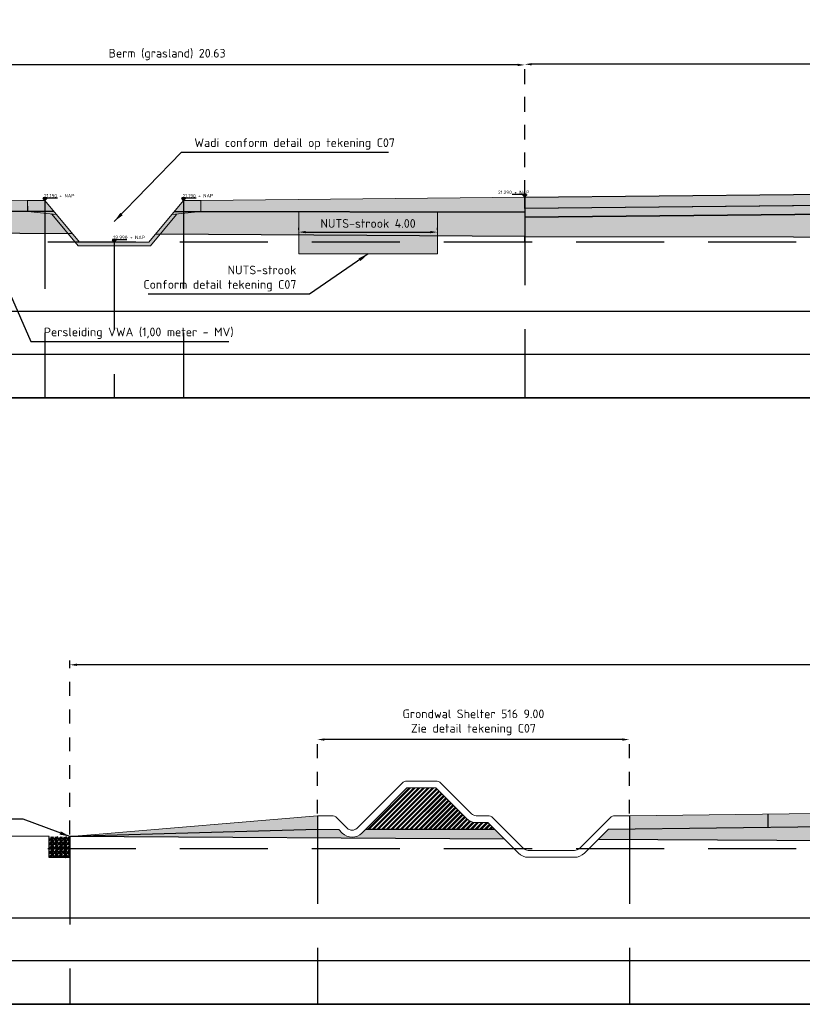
# Model space of a CAD drawing. Header units: metres. Extents: x 175829 to 176206141, y 407048 to 407918896.
# Tile 218 of 256: x 180718 to 180741, y 407102 to 407130. Entities that reach past the tile are written whole.
import ezdxf

# ---------------------------------------------------------------- set-up
doc = ezdxf.new("R2010")
doc.units = ezdxf.units.M
doc.header["$LTSCALE"] = 0.2
doc.header["$PDMODE"] = 3
doc.header["$PDSIZE"] = 1
doc.linetypes.add('DASHED', pattern=[19.05, 12.7, -6.35])
doc.linetypes.add('XX-HIDDEN', pattern=[4, 2, -2])
for name, color, linetype in [('N-BOUWKUNDIG-FUNDERINGSBALK-GEBOUW-G', 170, 'Continuous'), ('N-GW-GW_GRONDWERK_TERREININRICHTINGEN_0.40-MV-G', 2, 'Continuous'), ('N-GW-OI_GRONDWERK_RIOLERING_PERSRIOLERING-A', 252, 'Continuous'), ('N-GW-VH-DWARSPROFIELEN_MAAIVELDLIJN_NIEUW-G', 4, 'Continuous'), ('N-GW-VH_GRONDWERK_VERHARDINGEN_S&R_0.58-MV-A', 252, 'Continuous'), ('N-OI-HW-DRAINAGEKOFFER-A', 252, 'Continuous'), ('N-OI-HW-DRAINAGEKOFFER-G', 2, 'Continuous'), ('N-OI-HW-DRAINAGEKOFFER_DRAINAGEBUIS-G', 4, 'DASHED'), ('N-WE-VH-BETONVERHARDING_330mm_PLATFORM-S&R-G', 3, 'Continuous'), ('N-WE-VH-GRONDWERK_BETONGRANULAAT_S&R-G', 3, 'Continuous'), ('X-HOOGTES-XX_HOOGTE_BETONVERHARDING_AFGEWERKT-T', 7, 'Continuous'), ('X-XX-AL-DWARSPROFIELEN-G', 2, 'Continuous'), ('X-XX-AL-DWARSPROFIELEN_20.00+NAP-G', 255, 'DASHED'), ('X-XX-AL-DWARSPROFIELEN_BESTAANDE_MAAIVELD_VOOR_OPBREKEN-G', 222, 'Continuous')]:
    doc.layers.add(name, color=color, linetype=linetype)
for name, color, linetype, lineweight in [('N-GW-TI_AFWERKING_TERREIN_GROND-A', 94, 'Continuous', 13), ('N-GW-TI_AFWERKING_TERREIN_GROND-G', 3, 'Continuous', 13), ('N-GW-TI_AFWERKING_TERREIN_ZAND-A', 253, 'Continuous', 13), ('N-GW-WH-WADI-G', 3, 'Continuous', 13), ('N-OI-K&L-KABELS_LEIDINGEN-NUTSSTROOK-A', 30, 'Continuous', 13), ('N-OI-K&L-KABELS_LEIDINGEN-NUTSSTROOK-G', 30, 'Continuous', 13), ('N-WE-VH-GRONDWERK_BETONGRANULAAT_S&R-A', 252, 'Continuous', 18), ('X-XX-AL-TAXIWAY_STRIP_CODE_A_10.25meter-G+A', 200, 'Continuous', 35)]:
    doc.layers.add(name, color=color, linetype=linetype, lineweight=lineweight)
doc.layers.add('N-WE-VH-BETONVERHARDING_330mm_PLATFORM-S&R-A', color=7, linetype='Continuous', true_color=0xf0f0f0)
doc.styles.add('NLCS 2.5 mm', font='isocpeur.ttf', dxfattribs={"height": 2.5})
doc.styles.add('NLCS-ISO', font='isocpeur.ttf')
doc.styles.add('RVB 5.0 mm IT', font='isocpeur.ttf', dxfattribs={"height": 5})
doc.dimstyles.new('NLCS-ARROW', dxfattribs={"dimtxt": 2.5, "dimasz": 3, "dimexe": 1.25, "dimexo": 0.625, "dimgap": 0.75, "dimtad": 1, "dimzin": 0, "dimdsep": 46, "dimtxsty": 'NLCS 2.5 mm', "dimcen": 0, "dimdle": 1, "dimclrd": 1, "dimclre": 251, "dimclrt": 7, "dimazin": 0, "dimtfac": 1, "dimtmove": 1, "dimatfit": 3, "dimfxl": 1, "dimtfillclr": 7, "dimtolj": 1, "dimtzin": 0, "dimarcsym": 0})

# ---------------------------------------------------------------- blocks, each defined once
blk = doc.blocks.new('*D103')
at = {"layer": 'Defpoints', "color": 0, "transparency": 16777216}
for p in [(180732.827, 407128.81), (180763.827, 407128.81), (180732.827, 407124.975)]:
    blk.add_point(p, dxfattribs=at)
at = {"layer": 'X-XX-AL-DWARSPROFIELEN-G', "color": 251, "linetype": 'XX-HIDDEN', "lineweight": -2, "transparency": 16777216}
for p, q in [((180732.827, 407125.037), (180732.827, 407128.935)), ((180763.827, 407128.872), (180763.827, 407128.935))]:
    blk.add_line(p, q, dxfattribs=at)
at = {"layer": 'X-XX-AL-DWARSPROFIELEN-G', "color": 1, "lineweight": -2, "transparency": 16777216}
blk.add_line((180763.627, 407128.81), (180733.027, 407128.81), dxfattribs=at)
at = {"layer": 'X-XX-AL-DWARSPROFIELEN-G', "color": 1, "transparency": 16777216}
for points in [[(180733.027, 407128.843), (180733.027, 407128.776), (180732.827, 407128.81)], [(180763.627, 407128.843), (180763.627, 407128.776), (180763.827, 407128.81)]]:
    blk.add_solid(points, dxfattribs=at)
at = {"layer": 'X-XX-AL-DWARSPROFIELEN-G', "color": 7, "transparency": 16777216, "insert": (180748.327, 407129.097), "char_height": 0.25, "attachment_point": 5, "style": 'NLCS-ISO'}
blk.add_mtext('\\A1;Zuidelijke platform + taxilane 31.00', dxfattribs=at)
blk = doc.blocks.new('*D77')
at = {"layer": 'Defpoints', "color": 0, "transparency": 16777216}
for p in [(180712.192, 407128.791), (180712.192, 407124.975), (180732.827, 407125.005)]:
    blk.add_point(p, dxfattribs=at)
at = {"layer": 'X-XX-AL-DWARSPROFIELEN-G', "color": 251, "linetype": 'XX-HIDDEN', "lineweight": -2, "transparency": 16777216}
for p, q in [((180712.192, 407125.037), (180712.192, 407128.916)), ((180732.827, 407125.067), (180732.827, 407128.916))]:
    blk.add_line(p, q, dxfattribs=at)
at = {"layer": 'X-XX-AL-DWARSPROFIELEN-G', "color": 1, "lineweight": -2, "transparency": 16777216}
blk.add_line((180732.627, 407128.791), (180712.392, 407128.791), dxfattribs=at)
at = {"layer": 'X-XX-AL-DWARSPROFIELEN-G', "color": 1, "transparency": 16777216}
for points in [[(180712.392, 407128.825), (180712.392, 407128.758), (180712.192, 407128.791)], [(180732.627, 407128.825), (180732.627, 407128.758), (180732.827, 407128.791)]]:
    blk.add_solid(points, dxfattribs=at)
at = {"layer": 'X-XX-AL-DWARSPROFIELEN-G', "color": 7, "transparency": 16777216, "insert": (180722.51, 407129.091), "char_height": 0.25, "attachment_point": 5, "style": 'NLCS-ISO'}
blk.add_mtext('\\A1;Berm (grasland) 20.63', dxfattribs=at)
blk = doc.blocks.new('*D76')
at = {"layer": 'Defpoints', "color": 0, "transparency": 16777216}
for p in [(180726.308, 407123.965), (180730.308, 407123.967), (180730.308, 407123.967)]:
    blk.add_point(p, dxfattribs=at)
at = {"layer": 'N-GW-TI_AFWERKING_TERREIN_GROND-G', "color": 251, "linetype": 'XX-HIDDEN', "lineweight": -2, "transparency": 16777216}
for p, q in [((180726.308, 407124.028), (180726.308, 407124.092)), ((180730.308, 407124.029), (180730.308, 407124.092))]:
    blk.add_line(p, q, dxfattribs=at)
at = {"layer": 'N-GW-TI_AFWERKING_TERREIN_GROND-G', "color": 1, "lineweight": -2, "transparency": 16777216}
blk.add_line((180726.508, 407123.967), (180730.108, 407123.967), dxfattribs=at)
at = {"layer": 'N-GW-TI_AFWERKING_TERREIN_GROND-G', "color": 1, "transparency": 16777216}
for points in [[(180726.508, 407124), (180726.508, 407123.933), (180726.308, 407123.967)], [(180730.108, 407124), (180730.108, 407123.933), (180730.308, 407123.967)]]:
    blk.add_solid(points, dxfattribs=at)
at = {"layer": 'N-GW-TI_AFWERKING_TERREIN_GROND-G', "color": 7, "transparency": 16777216, "insert": (180728.308, 407124.217), "char_height": 0.25, "attachment_point": 5, "style": 'NLCS-ISO'}
blk.add_mtext('\\A1;NUTS-strook 4.00', dxfattribs=at)
blk = doc.blocks.new('*D127')
at = {"layer": 'Defpoints', "color": 0, "transparency": 16777216}
for p in [(180719.708, 407111.481), (180779.327, 407107.695), (180719.708, 407106.525)]:
    blk.add_point(p, dxfattribs=at)
at = {"layer": 'X-XX-AL-DWARSPROFIELEN-G', "color": 251, "linetype": 'XX-HIDDEN', "lineweight": -2, "transparency": 16777216}
for p, q in [((180719.708, 407106.587), (180719.708, 407111.606)), ((180779.327, 407107.757), (180779.327, 407111.606))]:
    blk.add_line(p, q, dxfattribs=at)
at = {"layer": 'X-XX-AL-DWARSPROFIELEN-G', "color": 1, "lineweight": -2, "transparency": 16777216}
blk.add_line((180779.127, 407111.481), (180719.908, 407111.481), dxfattribs=at)
at = {"layer": 'X-XX-AL-DWARSPROFIELEN-G', "color": 1, "transparency": 16777216}
for points in [[(180719.908, 407111.515), (180719.908, 407111.448), (180719.708, 407111.481)], [(180779.127, 407111.515), (180779.127, 407111.448), (180779.327, 407111.481)]]:
    blk.add_solid(points, dxfattribs=at)
at = {"layer": 'X-XX-AL-DWARSPROFIELEN-G', "color": 7, "transparency": 16777216, "insert": (180749.518, 407111.781), "char_height": 0.25, "attachment_point": 5, "style": 'NLCS-ISO'}
blk.add_mtext('\\A1;Berm (grasland) 59.62', dxfattribs=at)
blk = doc.blocks.new('*D128')
at = {"layer": 'Defpoints', "color": 0, "transparency": 16777216}
for p in [(180726.847, 407109.324), (180726.847, 407107.126), (180735.847, 407107.126)]:
    blk.add_point(p, dxfattribs=at)
at = {"layer": 'X-XX-AL-TAXIWAY_STRIP_CODE_A_10.25meter-G+A', "color": 251, "linetype": 'XX-HIDDEN', "lineweight": -2, "transparency": 16777216}
for p, q in [((180726.847, 407107.189), (180726.847, 407109.449)), ((180735.847, 407107.189), (180735.847, 407109.449))]:
    blk.add_line(p, q, dxfattribs=at)
at = {"layer": 'X-XX-AL-TAXIWAY_STRIP_CODE_A_10.25meter-G+A', "color": 1, "lineweight": -2, "transparency": 16777216}
blk.add_line((180735.647, 407109.324), (180727.047, 407109.324), dxfattribs=at)
at = {"layer": 'X-XX-AL-TAXIWAY_STRIP_CODE_A_10.25meter-G+A', "color": 1, "transparency": 16777216}
for points in [[(180727.047, 407109.358), (180727.047, 407109.291), (180726.847, 407109.324)], [(180735.647, 407109.358), (180735.647, 407109.291), (180735.847, 407109.324)]]:
    blk.add_solid(points, dxfattribs=at)
at = {"layer": 'X-XX-AL-TAXIWAY_STRIP_CODE_A_10.25meter-G+A', "color": 7, "transparency": 16777216, "insert": (180731.347, 407109.82), "char_height": 0.25, "attachment_point": 5, "style": 'NLCS-ISO'}
blk.add_mtext('\\A1;Grondwal Shelter 516 9.00\\PZie detail tekening C07', dxfattribs=at)

msp = doc.modelspace()

# ---------------------------------------------------------------- hatches: boundary and pattern name
at = {"layer": 'N-GW-TI_AFWERKING_TERREIN_GROND-A', "transparency": 33554559}
h = msp.add_hatch(color=256, dxfattribs=at)
h.dxf.hatch_style = 1
h.paths.add_polyline_path([(180712.1925, 407124.9746), (180718.4875, 407124.8746), (180718.4871, 407124.5661), (180712.1925, 407124.5746)])
h = msp.add_hatch(color=256, dxfattribs=at)
h.dxf.hatch_style = 1
h.paths.add_polyline_path([(180718.9875, 407124.8746), (180718.4875, 407124.8746), (180718.4876, 407124.5656), (180719.3208, 407124.4746)])
h.paths.add_polyline_path([(180723.4875, 407124.8746), (180722.9875, 407124.8746), (180722.6542, 407124.4746), (180723.4876, 407124.5594)])
h.paths.add_polyline_path([(180722.7843, 407124.4746), (180722.6542, 407124.4746), (180721.9875, 407123.6746), (180719.9875, 407123.6746), (180719.3208, 407124.4746), (180719.1776, 407124.4903), (180719.9406, 407123.5746), (180722.0343, 407123.5746)])
h = msp.add_hatch(color=256, dxfattribs=at)
h.dxf.hatch_style = 1
h.paths.add_polyline_path([(180732.8275, 407124.9746), (180723.4875, 407124.8746), (180723.4875, 407124.5594), (180732.8269, 407124.5469)])
h = msp.add_hatch(color=256, dxfattribs=at)
h.dxf.hatch_style = 1
edge = h.paths.add_edge_path()
edge.add_line((180735.8475, 407107.1263), (180735.4303, 407107.1263))
edge.add_arc((180735.4303, 407106.9263), 0.2, 90, 135)
edge.add_line((180735.2889, 407107.0677), (180734.4061, 407106.1848))
edge.add_arc((180734.2646, 407106.3263), 0.2, 270, 315, ccw=False)
edge.add_line((180734.2646, 407106.1263), (180732.9303, 407106.1263))
edge.add_arc((180732.9303, 407106.3263), 0.2, 225, 270, ccw=False)
edge.add_line((180732.7889, 407106.1848), (180731.9061, 407107.0677))
edge.add_arc((180731.7646, 407106.9263), 0.2, 45, 90)
edge.add_line((180731.7646, 407107.1263), (180731.4303, 407107.1263))
edge.add_arc((180731.4303, 407107.3263), 0.2, 225, 270, ccw=False)
edge.add_line((180731.2889, 407107.1848), (180730.4061, 407108.0677))
edge.add_arc((180730.2646, 407107.9263), 0.2, 45, 90)
edge.add_line((180730.2646, 407108.1263), (180729.4303, 407108.1263))
edge.add_arc((180729.4303, 407107.9263), 0.2, 90, 135)
edge.add_line((180729.2889, 407108.0677), (180728.3475, 407107.1263))
edge.add_line((180728.3475, 407107.1263), (180727.9889, 407106.7677))
edge.add_arc((180727.8475, 407106.9091), 0.2, 225, 315, ccw=False)
edge.add_line((180727.7061, 407106.7677), (180727.4061, 407107.0677))
edge.add_arc((180727.2646, 407106.9263), 0.2, 45, 90)
edge.add_line((180727.2646, 407107.1263), (180726.8475, 407107.1263))
edge.add_line((180726.8475, 407107.1263), (180726.8475, 407106.7263))
edge.add_line((180726.8475, 407106.7263), (180727.4646, 407106.7263))
edge.add_line((180727.4646, 407106.7263), (180727.5646, 407106.6263))
edge.add_arc((180727.8475, 407106.9091), 0.4, 225, 315)
edge.add_line((180728.1303, 407106.6263), (180728.4889, 407106.9848))
edge.add_line((180728.4889, 407106.9848), (180729.4303, 407107.9263))
edge.add_line((180729.4303, 407107.9263), (180730.2646, 407107.9263))
edge.add_line((180730.2646, 407107.9263), (180731.1475, 407107.0434))
edge.add_arc((180731.4303, 407107.3263), 0.4, 225, 270)
edge.add_line((180731.4303, 407106.9263), (180731.7646, 407106.9263))
edge.add_line((180731.7646, 407106.9263), (180732.6475, 407106.0434))
edge.add_arc((180732.9303, 407106.3263), 0.4, 225, 270)
edge.add_line((180732.9303, 407105.9263), (180734.2646, 407105.9263))
edge.add_arc((180734.2646, 407106.3263), 0.4, 270, 315)
edge.add_line((180734.5475, 407106.0434), (180735.2303, 407106.7263))
edge.add_line((180735.2303, 407106.7263), (180735.8475, 407106.7263))
edge.add_line((180735.8475, 407106.7263), (180735.8475, 407107.1263))
edge = h.paths.add_edge_path(flags=17)
edge.add_line((180735.8475, 407107.1263), (180735.4303, 407107.1263))
edge.add_line((180735.8475, 407107.1263), (180735.8475, 407106.7263))
edge.add_line((180735.2303, 407106.7263), (180735.8475, 407106.7263))
edge.add_line((180735.2303, 407106.7263), (180727.4646, 407106.7263))
edge.add_line((180726.8475, 407106.7263), (180727.4646, 407106.7263))
edge.add_line((180726.8475, 407107.1263), (180726.8475, 407106.7263))
edge.add_line((180727.2646, 407107.1263), (180726.8475, 407107.1263))
edge.add_arc((180727.2646, 407106.9263), 0.2, 45, 90)
edge.add_line((180727.7061, 407106.7677), (180727.4061, 407107.0677))
edge.add_arc((180727.8475, 407106.9091), 0.2, 225, 315)
edge.add_line((180728.3475, 407107.1263), (180727.9889, 407106.7677))
edge.add_line((180729.2889, 407108.0677), (180728.3475, 407107.1263))
edge.add_arc((180729.4303, 407107.9263), 0.2, 90, 135)
edge.add_line((180730.2646, 407108.1263), (180729.4303, 407108.1263))
edge.add_arc((180730.2646, 407107.9263), 0.2, 45, 90)
edge.add_line((180731.2889, 407107.1848), (180730.4061, 407108.0677))
edge.add_arc((180731.4303, 407107.3263), 0.2, 225, 270)
edge.add_line((180731.7646, 407107.1263), (180731.4303, 407107.1263))
edge.add_arc((180731.7646, 407106.9263), 0.2, 45, 90)
edge.add_line((180732.7889, 407106.1848), (180731.9061, 407107.0677))
edge.add_arc((180732.9303, 407106.3263), 0.2, 225, 270)
edge.add_line((180734.2646, 407106.1263), (180732.9303, 407106.1263))
edge.add_arc((180734.2646, 407106.3263), 0.2, 270, 315)
edge.add_line((180735.2889, 407107.0677), (180734.4061, 407106.1848))
edge.add_arc((180735.4303, 407106.9263), 0.2, 90, 135)
edge = h.paths.add_edge_path(flags=17)
edge.add_line((180727.4646, 407106.7263), (180727.5646, 407106.6263))
edge.add_line((180735.2303, 407106.7263), (180727.4646, 407106.7263))
edge.add_line((180734.5475, 407106.0434), (180735.2303, 407106.7263))
edge.add_arc((180734.2646, 407106.3263), 0.4, 270, 315)
edge.add_line((180732.9303, 407105.9263), (180734.2646, 407105.9263))
edge.add_arc((180732.9303, 407106.3263), 0.4, 225, 270)
edge.add_line((180731.7646, 407106.9263), (180732.6475, 407106.0434))
edge.add_line((180731.4303, 407106.9263), (180731.7646, 407106.9263))
edge.add_arc((180731.4303, 407107.3263), 0.4, 225, 270)
edge.add_line((180730.2646, 407107.9263), (180731.1475, 407107.0434))
edge.add_line((180729.4303, 407107.9263), (180730.2646, 407107.9263))
edge.add_line((180728.4889, 407106.9848), (180729.4303, 407107.9263))
edge.add_line((180728.1303, 407106.6263), (180728.4889, 407106.9848))
edge.add_arc((180727.8475, 407106.9091), 0.4, 225, 315)
h = msp.add_hatch(color=256, dxfattribs=at)
h.dxf.hatch_style = 1
h.paths.add_polyline_path([(180739.8475, 407107.1762), (180739.8475, 407106.7762), (180769.3275, 407107.1446), (180778.6025, 407107.2373), (180778.6025, 407107.3346), (180778.7025, 407107.3346), (180778.7025, 407107.4646), (180778.8025, 407107.4646), (180778.8025, 407107.6646)])
h = msp.add_hatch(color=256, dxfattribs=at)
h.dxf.hatch_style = 1
h.paths.add_polyline_path([(180739.8475, 407107.1764), (180735.8475, 407107.1263), (180735.8475, 407106.7263), (180739.8475, 407106.7762)])
h = msp.add_hatch(color=256, dxfattribs=at)
h.dxf.hatch_style = 1
h.paths.add_polyline_path([(180726.8475, 407107.1263), (180720.4375, 407106.5846), (180719.7085, 407106.5246), (180726.8475, 407106.7263)])
at = {"layer": 'N-GW-TI_AFWERKING_TERREIN_ZAND-A'}
h = msp.add_hatch(dxfattribs=at)
h.set_pattern_fill('ANSI32', color=256, scale=0.01)
h.set_pattern_definition([(45, (-2.98435, -160.30776), (-0.067351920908, 0.067351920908), []), (45, (-2.93945, -160.30776), (-0.067351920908, 0.067351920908), [])])
h.paths.add_polyline_path([(180730.2646, 407107.9263), (180729.4303, 407107.9263), (180728.4889, 407106.9848), (180728.2303, 407106.7263), (180731.9646, 407106.7263), (180731.7646, 407106.9263), (180731.4303, 407106.9263, -0.1989124), (180731.1475, 407107.0434)])
at = {"layer": 'N-GW-VH_GRONDWERK_VERHARDINGEN_S&R_0.58-MV-A', "ltscale": 0.5, "true_color": 0xe6e6e6, "transparency": 33554585}
h = msp.add_hatch(color=254, dxfattribs=at)
h.dxf.hatch_style = 1
h.paths.add_polyline_path([(180719.7826, 407123.9205), (180719.2459, 407124.5645), (180712.3425, 407124.5746), (180712.1925, 407124.5746), (180712.1925, 407123.9646)])
h.paths.add_polyline_path([(180722.7248, 407124.5594), (180722.1807, 407123.9065), (180732.8275, 407123.8446), (180732.8275, 407124.5446)])
h = msp.add_hatch(color=254, dxfattribs=at)
h.dxf.hatch_style = 1
h.paths.add_polyline_path([(180732.8275, 407124.3946), (180732.8275, 407123.8446), (180761.8275, 407123.8072), (180761.8275, 407123.9346), (180761.0775, 407124.6771)])
h = msp.add_hatch(color=254, dxfattribs=at)
h.dxf.hatch_style = 1
h.paths.add_polyline_path([(180779.3273, 407107.1346), (180778.6025, 407107.1346), (180778.6025, 407107.2373), (180769.3275, 407107.1446), (180769.3286, 407106.2446), (180779.3253, 407106.0647)])
h.paths.add_polyline_path([(180735.2303, 407106.7263), (180734.9427, 407106.4386), (180769.3275, 407106.2446), (180769.3275, 407107.1446)])
h = msp.add_hatch(color=254, dxfattribs=at)
h.dxf.hatch_style = 1
h.paths.add_polyline_path([(180731.9646, 407106.7263), (180728.2303, 407106.7263), (180728.1303, 407106.6263, -0.4142136), (180727.5646, 407106.6263), (180727.4646, 407106.7263), (180726.8475, 407106.7263), (180719.7085, 407106.5246), (180732.237, 407106.4539)])
at = {"layer": 'N-OI-HW-DRAINAGEKOFFER-A', "ltscale": 0.5, "true_color": 0xe6e6e6}
h = msp.add_hatch(dxfattribs=at)
h.set_pattern_fill('GRAVEL', color=254, scale=0.005)
h.set_pattern_definition([(228.0127875, (1508.596835, 556.581622), (-1.0160000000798, -1.14299999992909), [0.017086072, -1.69152418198]), (184.969741, (1508.5854053, 556.568922), (1.523999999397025, 0.127000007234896), [0.029320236, -2.902702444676]), (132.5104471, (1508.556195, 556.566382), (1.27000000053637, -1.3969999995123), [0.020674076, -2.046736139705]), (267.273689, (1508.5066653, 556.534632), (0.12700000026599, 2.53999999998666), [0.026700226, -2.643321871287]), (292.83365418, (1508.5053953, 556.507962), (-0.63500000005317, 1.52399999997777), [0.026181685, -2.591990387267]), (357.273689, (1508.5155553, 556.483832), (-2.53999999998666, 0.12700000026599), [0.026700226, -2.643321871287]), (37.69424047, (1508.5422253, 556.4825622), (-1.650999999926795, -1.27000000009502), [0.035309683, -3.495655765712]), (72.25532837, (1508.5701653, 556.504152), (0.889000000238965, 2.793999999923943), [0.033335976, -3.300262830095]), (121.42956562, (1508.5803253, 556.535902), (-1.01600000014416, 1.6509999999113), [0.02679065, -2.652277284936]), (175.2363583, (1508.566355, 556.558762), (1.39699999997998, -0.12700000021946), [0.030585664, -1.4986968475]), (222.3974378, (1508.5358753, 556.5613022), (-1.523999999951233, -1.3970000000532), [0.039553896, -3.91583862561]), (138.81407483, (1508.632395, 556.533362), (-0.88899999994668, 0.76200000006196), [0.013500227, -1.336528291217]), (171.4692344, (1508.622235, 556.542252), (1.65100000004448, -0.25399999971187), [0.025684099, -2.542731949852]), (225, (1508.596835, 556.54606), (-2e-17, -0.127), [0.017960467, -0.16164465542]), (203.19859051, (1508.587945, 556.561302), (0.6350000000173, 0.25399999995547), [0.009672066, -0.957531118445]), (291.80140949, (1508.579055, 556.557492), (-0.1270000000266, 0.3809999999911), [0.013678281, -0.6702376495]), (30.96375653, (1508.584135, 556.544792), (0.3810000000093, 0.2539999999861), [0.022215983, -0.718314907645]), (161.56505118, (1508.603185, 556.556222), (0.2540000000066, -0.1269999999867), [0.016064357, -0.38554490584]), (16.389540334, (1508.505395, 556.557492), (1.27000000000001, 0.38100000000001), [0.0225044, -2.227941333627]), (70.34617594, (1508.526985, 556.563842), (-0.50800000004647, -1.39699999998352), [0.018879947, -1.86911078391]), (293.19859051, (1508.603185, 556.581622), (-0.25399999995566, 0.63500000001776), [0.019344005, -0.947859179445]), (343.61045967, (1508.610805, 556.563842), (-1.27000000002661, 0.38099999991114), [0.0225044, -2.227941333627]), (339.44395478, (1508.505395, 556.478752), (-0.635, 0.254), [0.02170176, -1.063386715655]), (294.7751406, (1508.525715, 556.471132), (-0.63500000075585, 1.39699999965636), [0.018183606, -1.800179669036]), (66.80140949, (1508.604455, 556.454622), (0.2539999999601, 0.63500000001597), [0.019344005, -0.947859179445]), (17.35402464, (1508.612075, 556.472402), (-1.65099999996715, -0.50800000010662), [0.021289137, -2.10761879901]), (69.44395478, (1508.542225, 556.454622), (-0.2540000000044, -0.63499999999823), [0.01085088, -1.074237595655]), (101.309932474, (1508.596835, 556.454622), (-0.127, 0.508), [0.00647573, -0.641099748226]), (165.963756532, (1508.595565, 556.460972), (0.381, -0.127), [0.026181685, -0.497452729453]), (186.00900596, (1508.570165, 556.467322), (1.26999999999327, 0.12700000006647), [0.02426335, -2.402068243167]), (303.69006753, (1508.584135, 556.533362), (-0.1270000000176, 0.2539999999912), [0.018316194, -0.439588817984]), (353.15722659, (1508.5942953, 556.518122), (2.159000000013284, -0.25399999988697), [0.031977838, -3.16580045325]), (60.9453959, (1508.626045, 556.514312), (-0.508000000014, -0.888999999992), [0.013075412, -1.294469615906]), (90, (1508.6324, 556.52574), (-0.127, 0.127), [0.00762, -0.11938]), (120.25643716, (1508.567625, 556.471132), (0.50799999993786, -0.88900000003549), [0.017643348, -1.74669703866]), (48.0127875, (1508.558735, 556.486372), (1.01600000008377, 1.1429999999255), [0.034172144, -1.67443810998]), (0, (1508.5816, 556.51177), (0.127, 0.127), [0.03302, -0.09398]), (325.3048465, (1508.614615, 556.511772), (1.27000000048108, -0.88899999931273), [0.020080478, -1.987965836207]), (254.0546041, (1508.631125, 556.500342), (-0.1269999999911, -0.50800000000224), [0.018491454, -0.90608250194]), (207.64597536, (1508.6260453, 556.482562), (-2.41300000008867, -1.26999999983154), [0.030107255, -2.980623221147]), (175.42607874, (1508.5993753, 556.468592), (-1.65099999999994, 0.126999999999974), [0.031851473, -3.153292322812])])
h.paths.add_polyline_path([(180719.1086, 407106.2183), (180719.4086, 407106.2183), (180719.4086, 407106.5183), (180719.1086, 407106.5119)])
h.paths.add_polyline_path([(180719.4086, 407106.2183), (180719.7086, 407106.2183), (180719.7085, 407106.5246), (180719.4086, 407106.5183)])
h.paths.add_polyline_path([(180719.4086, 407105.9183), (180719.7086, 407105.9183), (180719.7086, 407106.2183), (180719.4086, 407106.2183)])
h.paths.add_polyline_path([(180719.4086, 407106.2183), (180719.1086, 407106.2183), (180719.1086, 407105.9183), (180719.4086, 407105.9183)])
at = {"layer": 'N-OI-K&L-KABELS_LEIDINGEN-NUTSSTROOK-A', "transparency": 33554483}
h = msp.add_hatch(color=256, dxfattribs=at)
h.dxf.hatch_style = 1
h.paths.add_polyline_path([(180730.3075, 407124.5503), (180728.3075, 407124.5512), (180726.3079, 407124.5542), (180726.3079, 407123.3402), (180730.3079, 407123.3402)])
at = {"layer": 'N-WE-VH-BETONVERHARDING_330mm_PLATFORM-S&R-A'}
h = msp.add_hatch(color=256, dxfattribs=at)
h.dxf.hatch_style = 1
h.paths.add_polyline_path([(180732.8275, 407124.6446), (180732.8275, 407124.9746), (180763.8275, 407125.2846), (180763.8308, 407124.9538)])
at = {"layer": 'N-WE-VH-GRONDWERK_BETONGRANULAAT_S&R-A', "ltscale": 0.5, "true_color": 0xe6e6e6, "transparency": 33554534}
h = msp.add_hatch(color=254, dxfattribs=at)
h.dxf.hatch_style = 1
h.paths.add_polyline_path([(180732.8275, 407124.6446), (180732.8275, 407124.3946), (180761.0775, 407124.6771), (180760.8275, 407124.9246)])
at = {"layer": 'X-HOOGTES-XX_HOOGTE_BETONVERHARDING_AFGEWERKT-T', "ltscale": 0.5, "true_color": 0x000000}
h = msp.add_hatch(color=18, dxfattribs=at)
h.dxf.hatch_style = 1
h.paths.add_polyline_path([(180732.7775, 407125.0546), (180732.8775, 407125.0546), (180732.8775, 407125.0346), (180732.8275, 407125.0346), (180732.7775, 407125.0346)])
h.paths.add_polyline_path([(180732.7775, 407125.0346), (180732.8275, 407125.0346), (180732.8275, 407124.9746)])
h.paths.add_polyline_path([(180732.8275, 407125.0346), (180732.8775, 407125.0346), (180732.8275, 407124.9746)])
h = msp.add_hatch(color=18, dxfattribs=at)
h.dxf.hatch_style = 1
h.paths.add_polyline_path([(180732.7775, 407125.0546), (180732.8775, 407125.0546), (180732.8775, 407125.0346), (180732.8275, 407125.0346), (180732.7775, 407125.0346)])
h.paths.add_polyline_path([(180732.7775, 407125.0346), (180732.8275, 407125.0346), (180732.8275, 407124.9746)])
h.paths.add_polyline_path([(180732.8275, 407125.0346), (180732.8775, 407125.0346), (180732.8275, 407124.9746)])
h = msp.add_hatch(color=18, dxfattribs=at)
h.dxf.hatch_style = 1
h.paths.add_polyline_path([(180719.0357, 407124.9546), (180718.9357, 407124.9546), (180718.9357, 407124.9346), (180718.9857, 407124.9346), (180719.0357, 407124.9346)])
h.paths.add_polyline_path([(180719.0357, 407124.9346), (180718.9857, 407124.9346), (180718.9857, 407124.8746)])
h.paths.add_polyline_path([(180718.9857, 407124.9346), (180718.9357, 407124.9346), (180718.9857, 407124.8746)])
h = msp.add_hatch(color=18, dxfattribs=at)
h.dxf.hatch_style = 1
h.paths.add_polyline_path([(180719.0357, 407124.9546), (180718.9357, 407124.9546), (180718.9357, 407124.9346), (180718.9857, 407124.9346), (180719.0357, 407124.9346)])
h.paths.add_polyline_path([(180719.0357, 407124.9346), (180718.9857, 407124.9346), (180718.9857, 407124.8746)])
h.paths.add_polyline_path([(180718.9857, 407124.9346), (180718.9357, 407124.9346), (180718.9857, 407124.8746)])
h = msp.add_hatch(color=18, dxfattribs=at)
h.dxf.hatch_style = 1
h.paths.add_polyline_path([(180723.0375, 407124.9546), (180722.9375, 407124.9546), (180722.9375, 407124.9346), (180722.9875, 407124.9346), (180723.0375, 407124.9346)])
h.paths.add_polyline_path([(180723.0375, 407124.9346), (180722.9875, 407124.9346), (180722.9875, 407124.8746)])
h.paths.add_polyline_path([(180722.9875, 407124.9346), (180722.9375, 407124.9346), (180722.9875, 407124.8746)])
h = msp.add_hatch(color=18, dxfattribs=at)
h.dxf.hatch_style = 1
h.paths.add_polyline_path([(180723.0375, 407124.9546), (180722.9375, 407124.9546), (180722.9375, 407124.9346), (180722.9875, 407124.9346), (180723.0375, 407124.9346)])
h.paths.add_polyline_path([(180723.0375, 407124.9346), (180722.9875, 407124.9346), (180722.9875, 407124.8746)])
h.paths.add_polyline_path([(180722.9875, 407124.9346), (180722.9375, 407124.9346), (180722.9875, 407124.8746)])
h = msp.add_hatch(color=18, dxfattribs=at)
h.dxf.hatch_style = 1
h.paths.add_polyline_path([(180721.0375, 407123.7546), (180720.9375, 407123.7546), (180720.9375, 407123.7346), (180720.9875, 407123.7346), (180721.0375, 407123.7346)])
h.paths.add_polyline_path([(180721.0375, 407123.7346), (180720.9875, 407123.7346), (180720.9875, 407123.6746)])
h.paths.add_polyline_path([(180720.9875, 407123.7346), (180720.9375, 407123.7346), (180720.9875, 407123.6746)])
h = msp.add_hatch(color=18, dxfattribs=at)
h.dxf.hatch_style = 1
h.paths.add_polyline_path([(180721.0375, 407123.7546), (180720.9375, 407123.7546), (180720.9375, 407123.7346), (180720.9875, 407123.7346), (180721.0375, 407123.7346)])
h.paths.add_polyline_path([(180721.0375, 407123.7346), (180720.9875, 407123.7346), (180720.9875, 407123.6746)])
h.paths.add_polyline_path([(180720.9875, 407123.7346), (180720.9375, 407123.7346), (180720.9875, 407123.6746)])

# ---------------------------------------------------------------- linework, layer by layer
at = {"layer": 'N-BOUWKUNDIG-FUNDERINGSBALK-GEBOUW-G', "color": 254, "ltscale": 0.5, "true_color": 0xe6e6e6, "flags": 128}
msp.add_lwpolyline([(180732.8275, 407123.6846), (180732.8275, 407123.8446)], dxfattribs=at)
at = {"layer": 'N-GW-GW_GRONDWERK_TERREININRICHTINGEN_0.40-MV-G', "color": 254, "true_color": 0xe6e6e6}
for p, q in [((180769.3275, 407107.1446), (180735.2303, 407106.7263)), ((180726.8475, 407106.7263), (180719.7085, 407106.5246))]:
    msp.add_line(p, q, dxfattribs=at)
at = {"layer": 'N-GW-GW_GRONDWERK_TERREININRICHTINGEN_0.40-MV-G', "color": 254, "ltscale": 0.5, "true_color": 0xe6e6e6, "flags": 128}
for points in [[(180712.1925, 407124.5746), (180712.3425, 407124.5746), (180719.2459, 407124.5645)], [(180719.2454, 407124.5651), (180712.1925, 407124.5746)], [(180722.7248, 407124.5594), (180732.8275, 407124.5446)], [(180732.8275, 407124.5469), (180722.7257, 407124.5604)]]:
    msp.add_lwpolyline(points, dxfattribs=at)
at = {"layer": 'N-GW-OI_GRONDWERK_RIOLERING_PERSRIOLERING-A', "flags": 128}
msp.add_lwpolyline([(180739.8475, 407106.7762), (180739.8475, 407107.1762)], dxfattribs=at)
at = {"layer": 'N-GW-TI_AFWERKING_TERREIN_GROND-G', "flags": 128}
msp.add_lwpolyline([(180735.8475, 407107.1263), (180778.8025, 407107.6646), (180778.8025, 407107.4646), (180778.7025, 407107.4646), (180778.7025, 407107.3346), (180778.6025, 407107.3346), (180778.6025, 407107.2373), (180769.3275, 407107.1446), (180735.8474, 407106.7338)], dxfattribs=at)
at = {"layer": 'N-GW-VH-DWARSPROFIELEN_MAAIVELDLIJN_NIEUW-G', "color": 254, "ltscale": 0.5, "true_color": 0xe6e6e6, "flags": 128}
msp.add_lwpolyline([(180761.0775, 407124.6771), (180732.83, 407124.3946)], dxfattribs=at)
at = {"layer": 'N-GW-WH-WADI-G'}
for p, q in [((180719.9875, 407123.6746), (180718.9875, 407124.8746)), ((180721.9875, 407123.6746), (180722.9875, 407124.8746)), ((180721.9875, 407123.6746), (180722.9875, 407124.8746))]:
    msp.add_line(p, q, dxfattribs=at)
at = {"layer": 'N-GW-WH-WADI-G', "flags": 128}
for points in [[(180712.1925, 407124.9746), (180718.4875, 407124.8746), (180718.4871, 407124.5661), (180712.1925, 407124.5746)], [(180720.4375, 407106.5846), (180726.8475, 407107.1263), (180726.8475, 407106.7263), (180719.7085, 407106.5246)]]:
    msp.add_lwpolyline(points, close=True, dxfattribs=at)
for points in [[(180718.4875, 407124.8746), (180718.9875, 407124.8746), (180719.9875, 407123.6746), (180721.9875, 407123.6746), (180722.9875, 407124.8746), (180723.4875, 407124.8746)], [(180718.4875, 407124.8746), (180718.4876, 407124.5656)], [(180723.4875, 407124.8746), (180732.8275, 407124.9746), (180732.8269, 407124.5469), (180723.4875, 407124.5594), (180723.4841, 407124.8746)], [(180723.4875, 407124.8746), (180723.4876, 407124.5583)], [(180723.4875, 407124.8746), (180723.4876, 407124.5583)], [(180718.4876, 407124.5656), (180719.3208, 407124.4746)], [(180719.1776, 407124.4903), (180719.9406, 407123.5746), (180722.0343, 407123.5746), (180722.7843, 407124.4746)], [(180719.1906, 407124.4746), (180719.9406, 407123.5746), (180722.0343, 407123.5746), (180722.7843, 407124.4746)], [(180722.6542, 407124.4746), (180723.4876, 407124.5583)], [(180722.6542, 407124.4746), (180723.4876, 407124.5583)], [(180735.8475, 407107.1263), (180735.8475, 407106.7263)]]:
    msp.add_lwpolyline(points, dxfattribs=at)
msp.add_lwpolyline([(180735.8475, 407107.1263), (180735.4303, 407107.1263, 0.1989124), (180735.2889, 407107.0677), (180734.4061, 407106.1848, -0.1989124), (180734.2646, 407106.1263), (180732.9303, 407106.1263, -0.1989124), (180732.7889, 407106.1848), (180731.9061, 407107.0677, 0.1989124), (180731.7646, 407107.1263), (180731.4303, 407107.1263, -0.1989124), (180731.2889, 407107.1848), (180730.4061, 407108.0677, 0.1989124), (180730.2646, 407108.1263), (180729.4303, 407108.1263, 0.1989124), (180729.2889, 407108.0677), (180728.3475, 407107.1263), (180727.9889, 407106.7677, -0.4142136), (180727.7061, 407106.7677), (180727.4061, 407107.0677, 0.1989124), (180727.2646, 407107.1263), (180726.8475, 407107.1263), (180726.8475, 407106.7263), (180727.4646, 407106.7263), (180727.5646, 407106.6263, 0.4142136), (180728.1303, 407106.6263), (180728.4889, 407106.9848), (180729.4303, 407107.9263), (180730.2646, 407107.9263), (180731.1475, 407107.0434, 0.1989124), (180731.4303, 407106.9263), (180731.7646, 407106.9263), (180732.6475, 407106.0434, 0.1989124), (180732.9303, 407105.9263), (180734.2646, 407105.9263, 0.1989124), (180734.5475, 407106.0434), (180735.2303, 407106.7263), (180735.8474, 407106.7338)], format="xyb", dxfattribs=at)
at = {"layer": 'N-OI-HW-DRAINAGEKOFFER-G', "color": 254, "ltscale": 0.5, "true_color": 0xe6e6e6, "flags": 128}
msp.add_lwpolyline([(180719.7085, 407106.5246), (180719.7085, 407106.5246), (180719.7086, 407105.9183), (180719.1086, 407105.9183), (180719.1086, 407106.5262)], dxfattribs=at)
at = {"layer": 'N-OI-HW-DRAINAGEKOFFER_DRAINAGEBUIS-G', "color": 254, "ltscale": 0.5, "true_color": 0xe6e6e6}
msp.add_circle((180719.4086, 407106.1183), 0.05, dxfattribs=at)
at = {"layer": 'N-OI-K&L-KABELS_LEIDINGEN-NUTSSTROOK-G', "flags": 128}
msp.add_lwpolyline([(180728.3075, 407124.5512), (180730.3075, 407124.5503), (180730.3079, 407123.3402), (180726.3079, 407123.3402), (180726.3079, 407124.5542), (180728.3075, 407124.5512)], dxfattribs=at)
at = {"layer": 'N-WE-VH-BETONVERHARDING_330mm_PLATFORM-S&R-G', "flags": 128}
msp.add_lwpolyline([(180732.8275, 407124.6446), (180732.8275, 407124.9746), (180763.8275, 407125.2846), (180763.8308, 407124.9538), (180732.8275, 407124.6446)], dxfattribs=at)
at = {"layer": 'N-WE-VH-GRONDWERK_BETONGRANULAAT_S&R-G', "color": 254, "ltscale": 0.5, "true_color": 0xe6e6e6, "flags": 128}
msp.add_lwpolyline([(180732.8275, 407124.6446), (180732.8275, 407124.3946), (180761.0775, 407124.6771), (180760.8275, 407124.9246)], close=True, dxfattribs=at)
at = {"layer": 'X-HOOGTES-XX_HOOGTE_BETONVERHARDING_AFGEWERKT-T', "color": 18, "ltscale": 0.5, "true_color": 0x000000, "flags": 128}
for points in [[(180732.7775, 407125.0546), (180732.4642, 407125.0546)], [(180732.7775, 407125.0546), (180732.4642, 407125.0546)], [(180732.7775, 407125.0546), (180732.8775, 407125.0546), (180732.8775, 407125.0346), (180732.8275, 407125.0346), (180732.8275, 407124.9746), (180732.8775, 407125.0346), (180732.7775, 407125.0346), (180732.8275, 407124.9746), (180732.7775, 407125.0346), (180732.7775, 407125.0546)], [(180732.7775, 407125.0546), (180732.8775, 407125.0546), (180732.8775, 407125.0346), (180732.8275, 407125.0346), (180732.8275, 407124.9746), (180732.8775, 407125.0346), (180732.7775, 407125.0346), (180732.8275, 407124.9746), (180732.7775, 407125.0346), (180732.7775, 407125.0546)], [(180719.0357, 407124.9546), (180718.9357, 407124.9546), (180718.9357, 407124.9346), (180718.9857, 407124.9346), (180718.9857, 407124.8746), (180718.9357, 407124.9346), (180719.0357, 407124.9346), (180718.9857, 407124.8746), (180719.0357, 407124.9346), (180719.0357, 407124.9546)], [(180719.0357, 407124.9546), (180718.9357, 407124.9546), (180718.9357, 407124.9346), (180718.9857, 407124.9346), (180718.9857, 407124.8746), (180718.9357, 407124.9346), (180719.0357, 407124.9346), (180718.9857, 407124.8746), (180719.0357, 407124.9346), (180719.0357, 407124.9546)], [(180719.0357, 407124.9546), (180719.349, 407124.9546)], [(180719.0357, 407124.9546), (180719.349, 407124.9546)], [(180723.0375, 407124.9546), (180722.9375, 407124.9546), (180722.9375, 407124.9346), (180722.9875, 407124.9346), (180722.9875, 407124.8746), (180722.9375, 407124.9346), (180723.0375, 407124.9346), (180722.9875, 407124.8746), (180723.0375, 407124.9346), (180723.0375, 407124.9546)], [(180723.0375, 407124.9546), (180722.9375, 407124.9546), (180722.9375, 407124.9346), (180722.9875, 407124.9346), (180722.9875, 407124.8746), (180722.9375, 407124.9346), (180723.0375, 407124.9346), (180722.9875, 407124.8746), (180723.0375, 407124.9346), (180723.0375, 407124.9546)], [(180723.0375, 407124.9546), (180723.3508, 407124.9546)], [(180723.0375, 407124.9546), (180723.3508, 407124.9546)], [(180721.0375, 407123.7546), (180720.9375, 407123.7546), (180720.9375, 407123.7346), (180720.9875, 407123.7346), (180720.9875, 407123.6746), (180720.9375, 407123.7346), (180721.0375, 407123.7346), (180720.9875, 407123.6746), (180721.0375, 407123.7346), (180721.0375, 407123.7546)], [(180721.0375, 407123.7546), (180720.9375, 407123.7546), (180720.9375, 407123.7346), (180720.9875, 407123.7346), (180720.9875, 407123.6746), (180720.9375, 407123.7346), (180721.0375, 407123.7346), (180720.9875, 407123.6746), (180721.0375, 407123.7346), (180721.0375, 407123.7546)], [(180721.0375, 407123.7546), (180721.3508, 407123.7546)], [(180721.0375, 407123.7546), (180721.3508, 407123.7546)]]:
    msp.add_lwpolyline(points, dxfattribs=at)
at = {"layer": 'X-XX-AL-DWARSPROFIELEN-G', "color": 254, "ltscale": 0.5, "true_color": 0xe6e6e6, "flags": 128}
for points in [[(180703.8275, 407121.6846), (180923.8275, 407121.6846)], [(180703.8275, 407121.6846), (180732.8275, 407121.6846), (180763.8275, 407121.6846), (180785.3275, 407121.6846), (180799.0775, 407121.6846), (180805.3275, 407121.6846), (180811.5775, 407121.6846), (180825.3275, 407121.6846), (180846.8275, 407121.6846), (180877.8275, 407121.6846), (180923.8275, 407121.6846)], [(180923.8275, 407120.4346), (180703.8275, 407120.4346)], [(180703.8275, 407119.1846), (180923.8275, 407119.1846)], [(180703.8275, 407104.1846), (180883.8275, 407104.1846)], [(180703.8275, 407104.1846), (180742.8275, 407104.1846), (180773.8275, 407104.1846), (180795.3275, 407104.1846), (180809.0775, 407104.1846), (180815.3275, 407104.1846), (180821.5775, 407104.1846), (180835.3255, 407104.1846), (180883.8275, 407104.1846)], [(180883.8275, 407102.9346), (180703.8275, 407102.9346)], [(180703.8275, 407101.6846), (180883.8275, 407101.6846)]]:
    msp.add_lwpolyline(points, dxfattribs=at)
at = {"layer": 'X-XX-AL-DWARSPROFIELEN-G', "color": 254, "ltscale": 0.5, "true_color": 0xe6e6e6}
for points in [[(180703.8275, 407121.6846), (180923.8275, 407121.6846), (180923.8275, 407119.1846), (180703.8275, 407119.1846)], [(180703.8275, 407104.1846), (180883.8275, 407104.1846), (180883.8275, 407101.6846), (180703.8275, 407101.6846)]]:
    msp.add_lwpolyline(points, close=True, dxfattribs=at)
at = {"layer": 'X-XX-AL-DWARSPROFIELEN_20.00+NAP-G'}
for p, q in [((180718.9857, 407124.8746), (180718.9857, 407119.1846)), ((180722.9875, 407124.8746), (180722.9875, 407119.1846)), ((180732.8275, 407124.9746), (180732.8275, 407119.1846)), ((180703.8275, 407123.6846), (180923.8275, 407123.6846)), ((180720.9875, 407123.6746), (180720.9875, 407119.1846)), ((180726.8475, 407107.1263), (180726.8475, 407101.6846)), ((180735.8475, 407107.1263), (180735.8475, 407101.6846)), ((180719.7085, 407106.5246), (180719.7085, 407101.6846)), ((180703.8275, 407106.1846), (180883.8275, 407106.1846))]:
    msp.add_line(p, q, dxfattribs=at)
at = {"layer": 'X-XX-AL-DWARSPROFIELEN_BESTAANDE_MAAIVELD_VOOR_OPBREKEN-G', "color": 254, "ltscale": 0.5, "true_color": 0xe6e6e6, "flags": 128}
for points in [[(180719.7826, 407123.9205), (180712.1925, 407123.9646), (180706.1925, 407123.9346)], [(180732.8275, 407123.8446), (180722.1807, 407123.9065)], [(180732.8275, 407123.8446), (180763.8275, 407123.8046)], [(180731.9646, 407106.7263), (180728.2303, 407106.7263)], [(180719.1086, 407106.5262), (180703.8275, 407106.5546)], [(180732.237, 407106.4539), (180719.7085, 407106.5246)], [(180779.3275, 407106.0646), (180769.3275, 407106.2446), (180734.9427, 407106.4386)]]:
    msp.add_lwpolyline(points, dxfattribs=at)

# ---------------------------------------------------------------- texts
at = {"layer": 'N-GW-TI_AFWERKING_TERREIN_GROND-G', "color": 7, "insert": (180726.239, 407122.2557), "char_height": 0.25, "attachment_point": 9, "style": 'NLCS 2.5 mm'}
msp.add_mtext('\\A1;NUTS-strook\\PConform detail tekening C07', dxfattribs=at)
at = {"layer": 'X-HOOGTES-XX_HOOGTE_BETONVERHARDING_AFGEWERKT-T', "ltscale": 0.5, "style": 'RVB 5.0 mm IT'}
for s, p in [('21.190 + NAP', (180718.9557, 407124.9646)), ('21.190 + NAP', (180722.9575, 407124.9646)), ('21.290 + NAP', (180732.0575, 407125.0646)), ('19.990 + NAP', (180720.9575, 407123.7646))]:
    msp.add_text(s, height=0.1, dxfattribs=at).set_placement(p)
at = {"layer": 'X-XX-AL-DWARSPROFIELEN-G', "color": 2, "ltscale": 0.5, "char_height": 0.25, "attachment_point": 7, "style": 'NLCS 2.5 mm'}
for s, insert in [('\\A1;Wadi conform detail op tekening C07', (180723.2972, 407126.347)), ('\\A1;Persleiding VWA (1,00 meter - MV)', (180718.955, 407120.8854))]:
    msp.add_mtext(s, dxfattribs=dict(at, insert=insert))

# ---------------------------------------------------------------- dimensions: what is measured, and where the dimension line sits
at = {"layer": 'N-GW-TI_AFWERKING_TERREIN_GROND-G'}
dim = msp.add_linear_dim(base=(180730.3077, 407123.9666), p1=(180726.3079, 407123.9652), p2=(180730.3077, 407123.9666), text='NUTS-strook <>', dimstyle='NLCS-ARROW', override={"dimscale": 0.1, "dimtxt": 2.5, "dimasz": 2, "dimgap": 1.25, "dimtoh": 0, "dimtxsty": 'NLCS-ISO', "dimtix": 0, "dimtofl": 1, "dimtmove": 1, "dimatfit": 3}, dxfattribs=at)
dim.commit()
dim.dimension.update_dxf_attribs({"geometry": '*D76', "text_midpoint": (180728.3078, 407124.2167)})
at = {"layer": 'X-XX-AL-DWARSPROFIELEN-G'}
dim = msp.add_linear_dim(base=(180732.8275, 407128.8096), p1=(180763.8275, 407128.8096), p2=(180732.8275, 407124.9746), angle=180, text='Zuidelijke platform + taxilane <>', dimstyle='NLCS-ARROW', override={"dimscale": 0.1, "dimasz": 2, "dimgap": 1.25, "dimtxsty": 'NLCS-ISO'}, dxfattribs=at)
dim.commit()
dim.dimension.update_dxf_attribs({"geometry": '*D103', "text_midpoint": (180748.3275, 407129.0971)})
for base, p1, p2, picture, middle in [((180712.1925, 407128.7912), (180732.8274, 407125.0046), (180712.1925, 407124.9746), '*D77', (180722.51, 407129.0912)), ((180719.7085, 407111.4812), (180779.3274, 407107.6946), (180719.7085, 407106.5246), '*D127', (180749.518, 407111.7812))]:
    dim = msp.add_linear_dim(base=base, p1=p1, p2=p2, text='Berm (grasland) <>', dimstyle='NLCS-ARROW', override={"dimscale": 0.1, "dimtxt": 2.5, "dimasz": 2, "dimgap": 1.25, "dimtoh": 0, "dimtxsty": 'NLCS-ISO', "dimtix": 0, "dimtofl": 1, "dimtmove": 1, "dimatfit": 3}, dxfattribs=at)
    dim.commit()
    dim.dimension.update_dxf_attribs({"geometry": picture, "text_midpoint": middle})
at = {"layer": 'X-XX-AL-TAXIWAY_STRIP_CODE_A_10.25meter-G+A'}
dim = msp.add_linear_dim(base=(180726.8475, 407109.3244), p1=(180735.8475, 407107.1263), p2=(180726.8475, 407107.1263), text='Grondwal Shelter 516 <>\\PZie detail tekening C07', dimstyle='NLCS-ARROW', override={"dimscale": 0.1, "dimtxt": 2.5, "dimasz": 2, "dimgap": 1.25, "dimtoh": 0, "dimtxsty": 'NLCS-ISO', "dimtix": 0, "dimtofl": 1, "dimtmove": 1, "dimatfit": 3}, dxfattribs=at)
dim.commit()
dim.dimension.update_dxf_attribs({"geometry": '*D128', "text_midpoint": (180731.3475, 407109.8202)})

# ---------------------------------------------------------------- leaders
at = {"layer": 'N-GW-TI_AFWERKING_TERREIN_GROND-G', "annotation_type": 0, "has_hookline": 1, "hookline_direction": 1, "text_width": 4.275}
msp.add_leader([(180728.3079, 407123.3402), (180726.614, 407122.1807), (180726.314, 407122.1807)], dimstyle='NLCS-ARROW', override={"dimscale": 0.1}, dxfattribs=at)
at = {"layer": 'X-XX-AL-DWARSPROFIELEN-G', "color": 254, "ltscale": 0.5, "true_color": 0xe6e6e6, "annotation_type": 0, "has_hookline": 1}
for points, hookline_direction, text_width in [([(180720.9875, 407124.2746), (180722.9222, 407126.272), (180723.2222, 407126.272)], 0, 5.6), ([(180717.2279, 407123.8946), (180718.58, 407120.8104), (180718.88, 407120.8104)], 0, 5.3375), ([(180719.7085, 407106.5246), (180718.3564, 407107.0303), (180718.0564, 407107.0303)], 1, 5.95)]:
    msp.add_leader(points, dimstyle='NLCS-ARROW', override={"dimscale": 0.1}, dxfattribs=dict(at, hookline_direction=hookline_direction, text_width=text_width))

doc.saveas('drawing.dxf')
